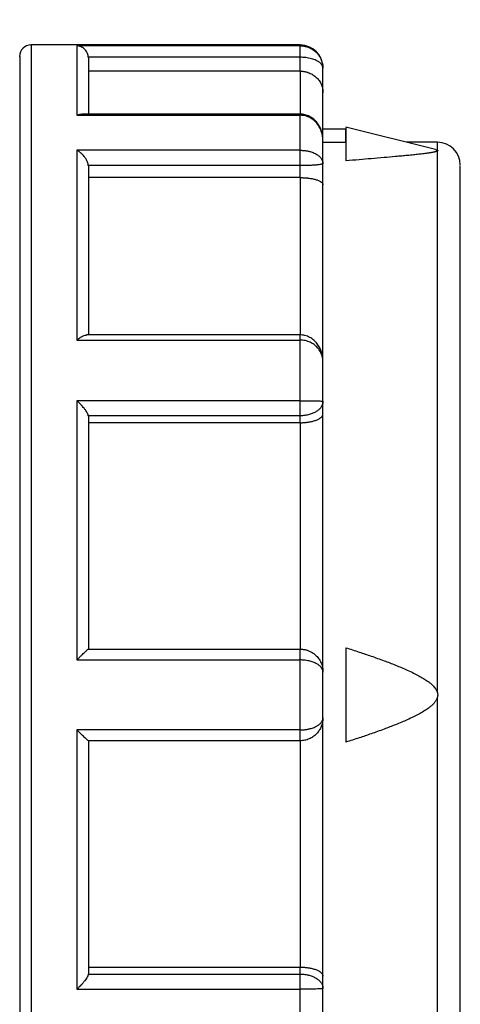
# Model space of a CAD drawing. Header units: inches. Extents: x 0 to 44, y 0 to 34.
# Tile 6 of 15: x 22.2 to 23.7, y 19.5 to 22.9. Entities that reach past the tile are written whole.
import ezdxf

# ---------------------------------------------------------------- set-up
doc = ezdxf.new("R2010")
doc.units = ezdxf.units.IN
doc.header["$LTSCALE"] = 4
doc.header["$MEASUREMENT"] = 0
doc.linetypes.add('SLD-Solid', pattern=[0])
doc.layers.add('DIMENSIONS', color=140, linetype='SLD-Solid', lineweight=25)
doc.styles.add('SLDTEXTSTYLE0', font='GOTHIC.TTF', dxfattribs={"width": 0.913})
doc.dimstyles.new('SLDDIMSTYLE2', dxfattribs={"dimtxt": 0.5, "dimasz": 0.6, "dimexe": 0, "dimexo": 0.0625, "dimgap": 0.125, "dimtad": 0, "dimtih": 1, "dimtoh": 1, "dimrnd": 1e-09, "dimzin": 12, "dimdsep": 46, "dimtxsty": 'SLDTEXTSTYLE0', "dimsah": 1, "dimcen": 0.09, "dimadec": 0, "dimazin": 3, "dimtfac": 1, "dimtofl": 0, "dimtmove": 0, "dimatfit": 3, "dimfxl": 0, "dimfrac": 2, "dimtolj": 1, "dimtzin": 12, "dimarcsym": 0})

# ---------------------------------------------------------------- blocks, each defined once
blk = doc.blocks.new('_D_5')
at = {"layer": 'DIMENSIONS'}
for p, q in [((22.1919, 22.957), (22.1919, 25.8522)), ((30.4596, 22.1312), (30.4596, 25.8522)), ((22.1919, 25.3522), (24.9036, 25.3522)), ((25.4945, 25.3484), (25.3421, 25.3484)), ((25.3421, 25.3484), (25.3421, 24.5547)), ((27.157, 25.3484), (27.3093, 25.3484)), ((27.3093, 25.3484), (27.3093, 24.5547)), ((30.4596, 25.3522), (27.7478, 25.3522)), ((25.3421, 24.5547), (25.4945, 24.5547)), ((27.3093, 24.5547), (27.157, 24.5547))]:
    blk.add_line(p, q, dxfattribs=at)
for points in [[(22.1919, 25.3522), (22.7919, 25.2322), (22.7919, 25.4722)], [(30.4596, 25.3522), (29.8596, 25.4722), (29.8596, 25.2322)]]:
    blk.add_solid(points, dxfattribs=at)
at = {"layer": 'DIMENSIONS', "char_height": 0.5, "attachment_point": 1, "style": 'SLDTEXTSTYLE0'}
for s, insert in [('8.27', (25.6792, 26.0887)), ('210.0', (25.4945, 25.1933))]:
    blk.add_mtext(s, dxfattribs=dict(at, insert=insert))

msp = doc.modelspace()

# ---------------------------------------------------------------- linework, layer by layer
for p, q in [((23.1564, 22.7964), (22.2312, 22.7964)), ((23.1564, 22.7932), (22.3887, 22.7932)), ((22.428, 22.7539), (22.4281, 22.7514)), ((23.1564, 22.7539), (22.428, 22.7539)), ((23.1564, 22.7061), (23.1564, 22.7539)), ((23.2352, 22.6317), (23.2352, 22.7162)), ((23.1564, 22.7061), (22.4281, 22.7061)), ((22.3887, 22.5544), (23.1564, 22.5544)), ((23.1564, 22.5586), (22.4061, 22.5586)), ((23.3139, 22.5065), (23.2352, 22.5065)), ((23.6226, 22.4365), (23.3137, 22.5135)), ((23.3139, 22.4612), (23.2352, 22.4612)), ((23.6289, 22.4618), (23.5212, 22.4618)), ((23.1564, 22.4342), (22.3887, 22.4342)), ((22.428, 22.3815), (22.4281, 22.3793)), ((23.1564, 22.3815), (22.428, 22.3815)), ((23.1564, 22.3401), (23.1564, 22.3815)), ((23.2352, 22.315), (23.2352, 22.3883)), ((23.1564, 22.3401), (22.4281, 22.3401)), ((23.1564, 21.7997), (22.4212, 21.7997)), ((22.3887, 21.7818), (23.1564, 21.7818)), ((23.1564, 21.5735), (22.3887, 21.5735)), ((23.2352, 21.5287), (23.2352, 21.571)), ((22.428, 21.5216), (22.4281, 21.5204)), ((23.1564, 21.5216), (22.428, 21.5216)), ((23.1564, 21.4978), (22.4281, 21.4978)), ((23.1564, 21.4978), (23.1564, 21.5216)), ((22.428, 20.7196), (23.1564, 20.7196)), ((22.4281, 20.7196), (22.428, 20.7196)), ((22.3887, 20.6824), (23.1564, 20.6824)), ((23.1564, 20.4419), (22.3887, 20.4419)), ((23.1564, 20.4047), (22.428, 20.4047)), ((22.428, 20.4047), (22.4281, 20.4047)), ((22.428, 19.6027), (23.1564, 19.6027)), ((22.4281, 19.6265), (23.1564, 19.6265)), ((23.1564, 19.6027), (23.1564, 19.6265)), ((23.2352, 19.5533), (23.2352, 19.5956)), ((22.3887, 19.5508), (23.1564, 19.5508))]:
    msp.add_line(p, q)
for centre, radius, start, end in [((22.2312, 22.757), 0.0394, 90, 180), ((23.1564, 22.7177), 0.0787, 0, 90), ((23.6289, 22.383), 0.0787, 360, 90)]:
    msp.add_arc(centre, radius, start, end)
for points, knots in [([(22.2312, 22.7945), (22.2312, 22.7951), (22.2312, 22.8002), (22.2312, 22.779), (22.2312, 22.729), (22.2312, 22.6445), (22.2312, 22.5308), (22.2312, 22.3884), (22.2312, 22.2197), (22.2312, 22.0271), (22.2312, 21.8133), (22.2312, 21.5814), (22.2312, 21.3348), (22.2312, 21.0771), (22.2312, 20.8119), (22.2312, 20.5431), (22.2312, 20.2746), (22.2312, 20.0103), (22.2312, 19.7539), (22.2312, 19.5092), (22.2312, 19.2797), (22.2312, 19.0687), (22.2312, 18.8793), (22.2312, 18.7141), (22.2312, 18.5758), (22.2312, 18.4659), (22.2312, 18.3869), (22.2312, 18.3371), (22.2312, 18.331), (22.2312, 18.328)], [0, 0, 0, 0, 0.0051317, 0.0434063, 0.0816808, 0.1199553, 0.1582299, 0.1965044, 0.234779, 0.2730535, 0.3113281, 0.3496026, 0.3878772, 0.4261517, 0.4644263, 0.5027008, 0.5409753, 0.5792499, 0.6175244, 0.655799, 0.6940735, 0.7323481, 0.7706226, 0.8088972, 0.8471717, 0.8854463, 0.9237208, 0.9619953, 1, 1, 1, 1]), ([(22.3887, 22.7932), (22.3887, 22.7848), (22.3887, 22.7604), (22.3887, 22.6802), (22.3887, 22.6245), (22.3887, 22.5544)], [0, 0, 0, 0, 0.5, 0.5, 1, 1, 1, 1]), ([(22.428, 22.7539), (22.4279, 22.755), (22.4277, 22.7573), (22.427, 22.7607), (22.4261, 22.7641), (22.4248, 22.7674), (22.4226, 22.772), (22.419, 22.7775), (22.4138, 22.7829), (22.4079, 22.7873), (22.4021, 22.7902), (22.3956, 22.7924), (22.3912, 22.7929), (22.3887, 22.7932)], [0, 0, 0, 0, 0.046821, 0.094728, 0.144044, 0.195065, 0.248066, 0.365087, 0.497448, 0.613639, 0.748329, 0.852565, 1, 1, 1, 1]), ([(23.1564, 22.7539), (23.1564, 22.7638), (23.1564, 22.7737), (23.1564, 22.7882), (23.1564, 22.7926), (23.1564, 22.7932)], [0, 0, 0, 0, 0.5, 0.5, 1, 1, 1, 1]), ([(23.1564, 22.7932), (23.1581, 22.7931), (23.1615, 22.7931), (23.1666, 22.7926), (23.1716, 22.7918), (23.1767, 22.7907), (23.1816, 22.7892), (23.1866, 22.7874), (23.1945, 22.7839), (23.2052, 22.7774), (23.2162, 22.7671), (23.2249, 22.7551), (23.23, 22.7445), (23.233, 22.7347), (23.2348, 22.7261), (23.235, 22.7197), (23.2352, 22.7162)], [0, 0, 0, 0, 0.038682, 0.077698, 0.117086, 0.156882, 0.197123, 0.237842, 0.279072, 0.402116, 0.53458, 0.646973, 0.771748, 0.834056, 0.910152, 1, 1, 1, 1]), ([(22.1919, 22.7552), (22.1919, 22.7558), (22.1919, 22.7608), (22.1919, 22.74), (22.1919, 22.6908), (22.1919, 22.6078), (22.1919, 22.4961), (22.1919, 22.3562), (22.1919, 22.1905), (22.1919, 22.0012), (22.1919, 21.7912), (22.1919, 21.5634), (22.1919, 21.3212), (22.1919, 21.068), (22.1919, 20.8075), (22.1919, 20.5435), (22.1919, 20.2797), (22.1919, 20.02), (22.1919, 19.7681), (22.1919, 19.5277), (22.1919, 19.3023), (22.1919, 19.095), (22.1919, 18.9089), (22.1919, 18.7467), (22.1919, 18.6108), (22.1919, 18.5028), (22.1919, 18.4252), (22.1919, 18.3763), (22.1919, 18.3703), (22.1919, 18.3674)], [0, 0, 0, 0, 0.005132, 0.043406, 0.081681, 0.119955, 0.15823, 0.196504, 0.234779, 0.273054, 0.311328, 0.349603, 0.387877, 0.426152, 0.464426, 0.502701, 0.540975, 0.57925, 0.617524, 0.655799, 0.694074, 0.732348, 0.770623, 0.808897, 0.847172, 0.885446, 0.923721, 0.961995, 1, 1, 1, 1]), ([(22.4281, 22.7514), (22.4281, 22.7445), (22.4281, 22.7308), (22.4281, 22.6848), (22.4281, 22.6289), (22.4281, 22.5795), (22.4281, 22.5586)], [0, 0, 0, 0, 0.267828, 0.535656, 0.803484, 1, 1, 1, 1]), ([(23.2352, 22.7162), (23.2351, 22.7171), (23.2351, 22.7188), (23.2345, 22.7213), (23.2337, 22.7235), (23.2328, 22.7255), (23.2318, 22.7273), (23.2294, 22.7307), (23.2249, 22.7353), (23.2181, 22.7398), (23.2112, 22.7434), (23.2043, 22.7463), (23.1954, 22.749), (23.186, 22.7512), (23.1763, 22.7527), (23.1664, 22.7537), (23.1597, 22.7538), (23.1564, 22.7539)], [0, 0, 0, 0, 0.0474757, 0.0911841, 0.1311251, 0.167299, 0.1997063, 0.2283476, 0.353337, 0.4653557, 0.5165612, 0.6028512, 0.6865576, 0.7678888, 0.8470722, 0.9243543, 1, 1, 1, 1]), ([(23.1564, 22.7061), (23.158, 22.7061), (23.161, 22.7061), (23.1656, 22.7057), (23.1702, 22.705), (23.1747, 22.7042), (23.1792, 22.703), (23.1836, 22.7017), (23.1911, 22.6989), (23.2013, 22.6935), (23.2128, 22.6846), (23.2228, 22.6731), (23.2289, 22.662), (23.2325, 22.6516), (23.2347, 22.6423), (23.235, 22.6354), (23.2352, 22.6317)], [0, 0, 0, 0, 0.0309398, 0.0620859, 0.0935277, 0.1253522, 0.1576434, 0.1904816, 0.2239433, 0.3310223, 0.4491159, 0.5766454, 0.7241874, 0.7982894, 0.8902234, 1, 1, 1, 1]), ([(23.1564, 22.7061), (23.1564, 22.6994), (23.1564, 22.686), (23.1564, 22.6406), (23.1564, 22.5982), (23.1564, 22.5649), (23.1564, 22.5586)], [0, 0, 0, 0, 0.309403, 0.618807, 0.92821, 1, 1, 1, 1]), ([(23.2352, 22.4752), (23.2352, 22.4803), (23.2352, 22.518), (23.2352, 22.5651), (23.2352, 22.6157), (23.2352, 22.6263), (23.2352, 22.6317)], [0, 0, 0, 0, 0.049319, 0.366213, 0.683106, 1, 1, 1, 1]), ([(22.3887, 22.5544), (22.3931, 22.5562), (22.3991, 22.5588), (22.4046, 22.5582), (22.4061, 22.5581)], [0, 0, 0, 0, 0.7222504, 1, 1, 1, 1]), ([(23.2352, 22.467), (23.2343, 22.4779), (23.2325, 22.4995), (23.2192, 22.5246), (23.2039, 22.5411), (23.1896, 22.5509), (23.1734, 22.5573), (23.162, 22.5581), (23.1564, 22.5586)], [0, 0, 0, 0, 0.249417, 0.493316, 0.619058, 0.747231, 0.876542, 1, 1, 1, 1]), ([(23.1564, 22.5544), (23.1564, 22.5565), (23.1564, 22.5591), (23.1564, 22.5583), (23.1564, 22.5581)], [0, 0, 0, 0, 0.808049, 1, 1, 1, 1]), ([(23.2352, 22.467), (23.2351, 22.469), (23.2351, 22.473), (23.2345, 22.4786), (23.2338, 22.4838), (23.2328, 22.4884), (23.2318, 22.4925), (23.2295, 22.5003), (23.225, 22.511), (23.2163, 22.5246), (23.2052, 22.5364), (23.1934, 22.5445), (23.183, 22.5495), (23.1743, 22.5523), (23.1654, 22.5541), (23.1594, 22.5543), (23.1564, 22.5544)], [0, 0, 0, 0, 0.047036, 0.090476, 0.130315, 0.166548, 0.199171, 0.228182, 0.352856, 0.465198, 0.597671, 0.72117, 0.792481, 0.862596, 0.931704, 1, 1, 1, 1]), ([(23.3139, 22.5123), (23.3139, 22.5121), (23.3139, 22.5119), (23.3139, 22.4981), (23.3139, 22.4736), (23.3139, 22.4399), (23.3139, 22.4119), (23.3139, 22.3978)], [0, 0, 0, 0, 0.152451, 0.364338, 0.576225, 0.788113, 1, 1, 1, 1]), ([(23.3139, 22.4612), (23.3139, 22.4672), (23.3139, 22.4732), (23.3139, 22.4842), (23.3139, 22.4892), (23.3139, 22.4975), (23.3139, 22.5009), (23.3139, 22.5054), (23.3139, 22.5065), (23.3139, 22.5065)], [0, 0, 0, 0, 0.25, 0.25, 0.5, 0.5, 0.75, 0.75, 1, 1, 1, 1]), ([(23.6289, 22.4342), (23.6289, 22.4433), (23.6289, 22.4595), (23.6289, 22.4599), (23.6289, 22.4601)], [0, 0, 0, 0, 0.569118, 1, 1, 1, 1]), ([(22.3887, 22.4342), (22.3887, 22.3496), (22.3887, 22.2515), (22.3887, 22.0325), (22.3887, 21.9115), (22.3887, 21.7818)], [0, 0, 0, 0, 0.5, 0.5, 1, 1, 1, 1]), ([(22.428, 22.3815), (22.4279, 22.3825), (22.4277, 22.3845), (22.427, 22.3877), (22.4261, 22.391), (22.4248, 22.3944), (22.4226, 22.3993), (22.419, 22.4058), (22.4138, 22.4129), (22.4079, 22.4196), (22.402, 22.425), (22.3956, 22.4301), (22.3912, 22.4326), (22.3887, 22.4342)], [0, 0, 0, 0, 0.046797, 0.094677, 0.14396, 0.194946, 0.247907, 0.364996, 0.497466, 0.613756, 0.748662, 0.852774, 1, 1, 1, 1]), ([(23.1564, 22.3815), (23.1564, 22.3901), (23.1564, 22.4006), (23.1564, 22.42), (23.1564, 22.4287), (23.1564, 22.4342)], [0, 0, 0, 0, 0.5, 0.5, 1, 1, 1, 1]), ([(23.1564, 22.4342), (23.1581, 22.4341), (23.1615, 22.4341), (23.1666, 22.4338), (23.1717, 22.4333), (23.1767, 22.4327), (23.1817, 22.4318), (23.1866, 22.4307), (23.1945, 22.4287), (23.2052, 22.4248), (23.2163, 22.4187), (23.225, 22.4115), (23.23, 22.4052), (23.233, 22.3994), (23.2348, 22.3942), (23.235, 22.3904), (23.2352, 22.3883)], [0, 0, 0, 0, 0.038952, 0.078142, 0.117606, 0.157383, 0.197509, 0.238017, 0.278942, 0.402423, 0.534902, 0.647227, 0.771907, 0.833522, 0.909566, 1, 1, 1, 1]), ([(23.6289, 22.4316), (23.6286, 22.4314), (23.6279, 22.431), (23.6265, 22.4304), (23.6248, 22.4297), (23.6226, 22.4291), (23.6201, 22.4284), (23.6172, 22.4278), (23.6139, 22.4271), (23.6102, 22.4264), (23.6061, 22.4257), (23.6017, 22.425), (23.5938, 22.4239), (23.5815, 22.4222), (23.5648, 22.4203), (23.5458, 22.4182), (23.5261, 22.4163), (23.5054, 22.4143), (23.4787, 22.4118), (23.4437, 22.4087), (23.402, 22.4052), (23.3583, 22.4015), (23.3293, 22.3991), (23.3139, 22.3978)], [0, 0, 0, 0, 0.009972, 0.020342, 0.031203, 0.042633, 0.054702, 0.067467, 0.080979, 0.095277, 0.110398, 0.126371, 0.143221, 0.193388, 0.248915, 0.30508, 0.371368, 0.430638, 0.494535, 0.612964, 0.744623, 0.86487, 1, 1, 1, 1]), ([(23.6226, 22.4364), (23.6238, 22.4361), (23.6266, 22.4354), (23.628, 22.4346), (23.6289, 22.4342)], [0, 0, 0, 0, 0.417815, 1, 1, 1, 1]), ([(23.6289, 22.4342), (23.6291, 22.4339), (23.6296, 22.4335), (23.6298, 22.4329), (23.6296, 22.4323), (23.6291, 22.4318), (23.6289, 22.4316)], [0, 0, 0, 0, 0.251657, 0.5, 0.748343, 1, 1, 1, 1]), ([(23.6289, 20.5695), (23.6289, 20.6794), (23.6289, 20.7892), (23.6289, 21.0056), (23.6289, 21.1121), (23.6289, 21.3185), (23.6289, 21.4184), (23.6289, 21.6087), (23.6289, 21.699), (23.6289, 21.8674), (23.6289, 21.9454), (23.6289, 22.0869), (23.6289, 22.1503), (23.6289, 22.2606), (23.6289, 22.3074), (23.6289, 22.3832), (23.6289, 22.4121), (23.6289, 22.4316)], [0, 0, 0, 0, 0.125, 0.125, 0.25, 0.25, 0.375, 0.375, 0.5, 0.5, 0.625, 0.625, 0.75, 0.75, 0.875, 0.875, 1, 1, 1, 1]), ([(22.4281, 22.3793), (22.4281, 22.3388), (22.4281, 22.2577), (22.4281, 22.1162), (22.4281, 21.9647), (22.4281, 21.8539), (22.4281, 21.7997)], [0, 0, 0, 0, 0.252464, 0.504929, 0.757393, 1, 1, 1, 1]), ([(23.2352, 22.3883), (23.2351, 22.3881), (23.2351, 22.3878), (23.2345, 22.3874), (23.2337, 22.387), (23.2328, 22.3866), (23.2317, 22.3863), (23.2294, 22.3858), (23.2249, 22.3849), (23.2182, 22.3841), (23.2103, 22.3833), (23.2011, 22.3827), (23.1901, 22.3821), (23.1804, 22.3818), (23.1725, 22.3816), (23.1645, 22.3815), (23.1591, 22.3815), (23.1564, 22.3815)], [0, 0, 0, 0, 0.0478665, 0.0917997, 0.1317997, 0.1678666, 0.2000008, 0.228203, 0.3531594, 0.465067, 0.5165951, 0.6364965, 0.7491517, 0.8131809, 0.8762406, 0.9384666, 1, 1, 1, 1]), ([(23.7076, 19.4329), (23.7076, 19.4813), (23.7076, 19.578), (23.7076, 19.7359), (23.7076, 19.9011), (23.7076, 20.0731), (23.7076, 20.2498), (23.7076, 20.4297), (23.7076, 20.6108), (23.7076, 20.7915), (23.7076, 20.9698), (23.7076, 21.1442), (23.7076, 21.3128), (23.7076, 21.4741), (23.7076, 21.6263), (23.7076, 21.768), (23.7076, 21.8978), (23.7076, 22.0144), (23.7076, 22.1167), (23.7076, 22.2037), (23.7076, 22.2744), (23.7076, 22.3285), (23.7076, 22.3642), (23.7076, 22.3822), (23.7076, 22.3811), (23.7076, 22.3808)], [0, 0, 0, 0, 0.044371, 0.088741, 0.133112, 0.177482, 0.221853, 0.266223, 0.310594, 0.354964, 0.399335, 0.443705, 0.488076, 0.532446, 0.576817, 0.621187, 0.665558, 0.709928, 0.754299, 0.79867, 0.84304, 0.887411, 0.931781, 0.976152, 1, 1, 1, 1]), ([(23.1564, 22.3401), (23.158, 22.3401), (23.161, 22.3401), (23.1656, 22.34), (23.1702, 22.3398), (23.1747, 22.3395), (23.1792, 22.3391), (23.1836, 22.3387), (23.1911, 22.3378), (23.2013, 22.336), (23.2128, 22.333), (23.2228, 22.3292), (23.2289, 22.3254), (23.2325, 22.3219), (23.2347, 22.3187), (23.235, 22.3163), (23.2352, 22.315)], [0, 0, 0, 0, 0.0309398, 0.0620859, 0.0935277, 0.1253522, 0.1576434, 0.1904816, 0.2239433, 0.3310223, 0.4491159, 0.5766454, 0.7241874, 0.7982894, 0.8902234, 1, 1, 1, 1]), ([(23.1564, 22.3401), (23.1564, 22.3007), (23.1564, 22.2218), (23.1564, 22.0841), (23.1564, 21.9442), (23.1564, 21.8446), (23.1564, 21.7997)], [0, 0, 0, 0, 0.261775, 0.523549, 0.785324, 1, 1, 1, 1]), ([(23.2352, 21.7156), (23.2352, 21.7624), (23.2352, 21.8731), (23.2352, 22.0291), (23.2352, 22.1854), (23.2352, 22.2718), (23.2352, 22.315)], [0, 0, 0, 0, 0.196256, 0.464171, 0.732085, 1, 1, 1, 1]), ([(22.3887, 21.7818), (22.393, 21.7852), (22.4016, 21.7919), (22.4132, 21.7985), (22.4187, 21.799), (22.4212, 21.7992)], [0, 0, 0, 0, 0.360369, 0.719347, 1, 1, 1, 1]), ([(23.2352, 21.7074), (23.2342, 21.7184), (23.2323, 21.7401), (23.2193, 21.7655), (23.204, 21.782), (23.1896, 21.7917), (23.1735, 21.7982), (23.162, 21.7992), (23.1564, 21.7996)], [0, 0, 0, 0, 0.249082, 0.494007, 0.619033, 0.746133, 0.875837, 1, 1, 1, 1]), ([(23.1564, 21.7818), (23.1564, 21.7856), (23.1564, 21.7932), (23.1564, 21.7992), (23.1564, 21.799), (23.1564, 21.799)], [0, 0, 0, 0, 0.381676, 0.763352, 1, 1, 1, 1]), ([(23.2352, 21.7074), (23.2351, 21.7091), (23.2351, 21.7124), (23.2345, 21.7172), (23.2338, 21.7215), (23.2328, 21.7255), (23.2318, 21.729), (23.2295, 21.7356), (23.2249, 21.7448), (23.2162, 21.7564), (23.2052, 21.7664), (23.1934, 21.7734), (23.183, 21.7776), (23.1742, 21.78), (23.1653, 21.7815), (23.1594, 21.7817), (23.1564, 21.7818)], [0, 0, 0, 0, 0.046661, 0.089886, 0.12967, 0.16601, 0.198901, 0.228341, 0.35311, 0.465521, 0.597976, 0.721038, 0.792823, 0.86312, 0.932113, 1, 1, 1, 1]), ([(22.3887, 21.5735), (22.3887, 21.4354), (22.3887, 21.29), (22.3887, 20.9908), (22.3887, 20.837), (22.3887, 20.6824)], [0, 0, 0, 0, 0.5, 0.5, 1, 1, 1, 1]), ([(22.428, 21.5216), (22.4279, 21.5222), (22.4277, 21.5234), (22.427, 21.5255), (22.4261, 21.5279), (22.4248, 21.5305), (22.4226, 21.5344), (22.419, 21.5401), (22.4138, 21.547), (22.4078, 21.5542), (22.402, 21.5606), (22.3955, 21.5672), (22.3912, 21.5712), (22.3887, 21.5735)], [0, 0, 0, 0, 0.0469026, 0.0948935, 0.1442965, 0.1954117, 0.2485125, 0.3656802, 0.4982208, 0.6143748, 0.7490285, 0.8529933, 1, 1, 1, 1]), ([(23.1564, 21.5735), (23.1581, 21.5735), (23.1615, 21.5735), (23.1666, 21.5735), (23.1717, 21.5735), (23.1767, 21.5735), (23.1817, 21.5734), (23.1866, 21.5734), (23.1945, 21.5733), (23.2052, 21.5731), (23.2163, 21.5728), (23.225, 21.5725), (23.23, 21.5721), (23.233, 21.5718), (23.2348, 21.5714), (23.235, 21.5711), (23.2352, 21.571)], [0, 0, 0, 0, 0.038948, 0.078135, 0.117598, 0.157375, 0.197502, 0.238012, 0.27894, 0.402417, 0.534906, 0.647228, 0.771914, 0.833506, 0.909547, 1, 1, 1, 1]), ([(23.1564, 21.5216), (23.1564, 21.5266), (23.1564, 21.535), (23.1564, 21.554), (23.1564, 21.5647), (23.1564, 21.5735)], [0, 0, 0, 0, 0.5, 0.5, 1, 1, 1, 1]), ([(23.2352, 21.571), (23.2351, 21.5698), (23.2351, 21.5676), (23.2345, 21.5644), (23.2337, 21.5614), (23.2328, 21.5588), (23.2317, 21.5566), (23.2294, 21.5522), (23.2249, 21.5462), (23.2182, 21.5402), (23.2103, 21.5348), (23.2011, 21.53), (23.1901, 21.5262), (23.1804, 21.5239), (23.1725, 21.5226), (23.1645, 21.5218), (23.1591, 21.5217), (23.1564, 21.5216)], [0, 0, 0, 0, 0.047876, 0.0918144, 0.1318153, 0.1678789, 0.2000056, 0.2281961, 0.3531563, 0.4650622, 0.516595, 0.6365052, 0.7491538, 0.8131904, 0.8762523, 0.9384751, 1, 1, 1, 1]), ([(23.1564, 21.4978), (23.158, 21.4978), (23.161, 21.4978), (23.1656, 21.498), (23.1702, 21.4982), (23.1747, 21.4986), (23.1792, 21.4991), (23.1836, 21.4997), (23.1911, 21.5009), (23.2013, 21.5031), (23.2128, 21.507), (23.2228, 21.5118), (23.2289, 21.5164), (23.2325, 21.5206), (23.2347, 21.5244), (23.235, 21.5272), (23.2352, 21.5287)], [0, 0, 0, 0, 0.0309398, 0.0620859, 0.0935277, 0.1253522, 0.1576434, 0.1904816, 0.2239433, 0.3310223, 0.4491159, 0.5766454, 0.7241874, 0.7982894, 0.8902234, 1, 1, 1, 1]), ([(23.2352, 20.6409), (23.2352, 20.7953), (23.2352, 20.949), (23.2352, 21.2474), (23.2352, 21.3921), (23.2352, 21.5287)], [0, 0, 0, 0, 0.5, 0.5, 1, 1, 1, 1]), ([(22.4281, 21.5204), (22.4281, 21.5114), (22.4281, 21.4935), (22.4281, 21.4664), (22.4281, 21.4391), (22.4281, 21.4118), (22.4281, 21.3843), (22.4281, 21.3566), (22.4281, 21.3288), (22.4281, 21.3009), (22.4281, 21.2728), (22.4281, 21.2445), (22.4281, 21.2162), (22.4281, 21.1877), (22.4281, 21.159), (22.4281, 21.1207), (22.4281, 21.0725), (22.4281, 21.0143), (22.4281, 20.9559), (22.4281, 20.8973), (22.4281, 20.8383), (22.4281, 20.7791), (22.4281, 20.7395), (22.4281, 20.7196)], [0, 0, 0, 0, 0.035799, 0.071558, 0.107285, 0.142985, 0.178666, 0.214335, 0.249996, 0.285658, 0.321327, 0.35701, 0.392712, 0.428441, 0.464204, 0.500006, 0.571562, 0.642988, 0.714335, 0.785658, 0.857007, 0.928437, 1, 1, 1, 1]), ([(23.1564, 21.4978), (23.1564, 21.3762), (23.1564, 21.249), (23.1564, 20.9881), (23.1564, 20.8543), (23.1564, 20.7196)], [0, 0, 0, 0, 0.5, 0.5, 1, 1, 1, 1]), ([(22.3887, 20.6824), (22.3901, 20.6837), (22.3926, 20.6863), (22.3961, 20.6897), (22.399, 20.6926), (22.403, 20.6966), (22.4078, 20.7014), (22.4138, 20.7071), (22.419, 20.712), (22.423, 20.7157), (22.4257, 20.718), (22.4274, 20.7194), (22.4278, 20.7195), (22.428, 20.7196)], [0, 0, 0, 0, 0.0789304, 0.1470942, 0.2044904, 0.2511228, 0.3857666, 0.5019604, 0.6344905, 0.7516984, 0.8390058, 0.9213102, 1, 1, 1, 1]), ([(23.1564, 20.6824), (23.1564, 20.6923), (23.1564, 20.702), (23.1564, 20.7157), (23.1564, 20.7196), (23.1564, 20.7196)], [0, 0, 0, 0, 0.5, 0.5, 1, 1, 1, 1]), ([(23.1564, 20.7196), (23.1582, 20.7196), (23.1618, 20.7195), (23.1672, 20.7189), (23.1726, 20.718), (23.178, 20.7167), (23.1833, 20.715), (23.1885, 20.7129), (23.1936, 20.7104), (23.1985, 20.7075), (23.2033, 20.7042), (23.2079, 20.7006), (23.2145, 20.6944), (23.2226, 20.6845), (23.2288, 20.6727), (23.2325, 20.6618), (23.2347, 20.6521), (23.235, 20.6448), (23.2352, 20.6409)], [0, 0, 0, 0, 0.041097, 0.082644, 0.1246857, 0.1672657, 0.2104257, 0.2542058, 0.2986445, 0.3437784, 0.3896428, 0.4362709, 0.4836946, 0.6085579, 0.748005, 0.8150645, 0.8990639, 1, 1, 1, 1]), ([(23.3139, 20.7246), (23.3139, 20.7066), (23.3139, 20.6822), (23.3139, 20.6258), (23.3139, 20.594), (23.3139, 20.5303), (23.3139, 20.4985), (23.3139, 20.4421), (23.3139, 20.4177), (23.3139, 20.3997)], [0, 0, 0, 0, 0.25, 0.25, 0.5, 0.5, 0.75, 0.75, 1, 1, 1, 1]), ([(23.3139, 20.7246), (23.3293, 20.7196), (23.3583, 20.7103), (23.402, 20.6954), (23.4437, 20.6805), (23.4853, 20.6646), (23.5192, 20.6504), (23.5458, 20.638), (23.5643, 20.6287), (23.5804, 20.6195), (23.593, 20.6113), (23.6026, 20.6041), (23.6095, 20.5983), (23.6155, 20.5924), (23.6204, 20.5867), (23.6243, 20.5809), (23.6272, 20.5753), (23.6283, 20.5713), (23.6289, 20.5695)], [0, 0, 0, 0, 0.13513, 0.25539, 0.387046, 0.505492, 0.628659, 0.694939, 0.751119, 0.80243, 0.849599, 0.877231, 0.902541, 0.925648, 0.946707, 0.965926, 0.983574, 1, 1, 1, 1]), ([(23.2352, 20.6409), (23.2351, 20.6418), (23.2351, 20.6437), (23.2345, 20.6463), (23.2338, 20.6487), (23.2328, 20.6509), (23.2318, 20.6529), (23.2295, 20.6565), (23.2249, 20.6616), (23.2162, 20.6681), (23.2052, 20.6737), (23.1934, 20.6776), (23.183, 20.68), (23.1742, 20.6814), (23.1653, 20.6822), (23.1594, 20.6823), (23.1564, 20.6824)], [0, 0, 0, 0, 0.046661, 0.089886, 0.129671, 0.166011, 0.198902, 0.228342, 0.353111, 0.465522, 0.597977, 0.721039, 0.792823, 0.86312, 0.932113, 1, 1, 1, 1]), ([(23.6289, 20.5548), (23.6286, 20.5537), (23.6279, 20.5513), (23.6265, 20.5479), (23.6248, 20.5444), (23.6226, 20.5409), (23.6201, 20.5374), (23.6172, 20.5338), (23.6139, 20.5303), (23.6102, 20.5267), (23.6061, 20.5231), (23.6017, 20.5195), (23.5938, 20.5136), (23.5815, 20.5055), (23.5648, 20.4959), (23.5458, 20.4863), (23.5261, 20.4771), (23.5054, 20.4681), (23.4787, 20.4572), (23.4437, 20.4438), (23.402, 20.4289), (23.3583, 20.414), (23.3293, 20.4047), (23.3139, 20.3997)], [0, 0, 0, 0, 0.009972, 0.020342, 0.031203, 0.042633, 0.054702, 0.067467, 0.080979, 0.095277, 0.110398, 0.126371, 0.143221, 0.193388, 0.248915, 0.30508, 0.371368, 0.430638, 0.494535, 0.612964, 0.744623, 0.86487, 1, 1, 1, 1]), ([(23.6289, 20.5695), (23.6291, 20.5682), (23.6296, 20.5658), (23.6298, 20.5622), (23.6296, 20.5585), (23.6291, 20.5561), (23.6289, 20.5548)], [0, 0, 0, 0, 0.251657, 0.5, 0.748343, 1, 1, 1, 1]), ([(23.6289, 19.421), (23.6289, 19.5021), (23.6289, 19.5881), (23.6289, 19.7675), (23.6289, 19.8611), (23.6289, 20.0533), (23.6289, 20.152), (23.6289, 20.3521), (23.6289, 20.4534), (23.6289, 20.5548)], [0, 0, 0, 0, 0.25, 0.25, 0.5, 0.5, 0.75, 0.75, 1, 1, 1, 1]), ([(23.1564, 20.4419), (23.1581, 20.4419), (23.1615, 20.442), (23.1666, 20.4423), (23.1717, 20.4427), (23.1767, 20.4433), (23.1817, 20.4441), (23.1866, 20.4451), (23.1945, 20.447), (23.2052, 20.4506), (23.2163, 20.4562), (23.225, 20.4627), (23.23, 20.4684), (23.233, 20.4736), (23.2348, 20.4782), (23.235, 20.4816), (23.2352, 20.4834)], [0, 0, 0, 0, 0.0389488, 0.0781359, 0.1175994, 0.1573761, 0.1975019, 0.2380116, 0.2789385, 0.4024148, 0.5349037, 0.6472256, 0.7719121, 0.8335069, 0.909549, 1, 1, 1, 1]), ([(23.2352, 20.4834), (23.2351, 20.4815), (23.2351, 20.4779), (23.2345, 20.4728), (23.2337, 20.4681), (23.2328, 20.464), (23.2317, 20.4603), (23.2294, 20.4534), (23.2249, 20.4437), (23.2182, 20.4342), (23.2103, 20.4256), (23.2011, 20.418), (23.1901, 20.4119), (23.1804, 20.4083), (23.1725, 20.4062), (23.1645, 20.4049), (23.1591, 20.4047), (23.1564, 20.4047)], [0, 0, 0, 0, 0.047875, 0.091813, 0.131814, 0.167878, 0.200006, 0.228198, 0.353159, 0.465065, 0.516595, 0.636506, 0.749155, 0.81319, 0.876251, 0.938474, 1, 1, 1, 1]), ([(23.2352, 19.5956), (23.2352, 19.7322), (23.2352, 19.8769), (23.2352, 20.1753), (23.2352, 20.329), (23.2352, 20.4834)], [0, 0, 0, 0, 0.5, 0.5, 1, 1, 1, 1]), ([(22.3887, 20.4419), (22.3887, 20.2873), (22.3887, 20.1335), (22.3887, 19.8343), (22.3887, 19.6889), (22.3887, 19.5508)], [0, 0, 0, 0, 0.5, 0.5, 1, 1, 1, 1]), ([(22.428, 20.4047), (22.4279, 20.4047), (22.4277, 20.4048), (22.427, 20.4052), (22.4261, 20.406), (22.4248, 20.407), (22.4226, 20.4089), (22.419, 20.4123), (22.4138, 20.4172), (22.4079, 20.4229), (22.4021, 20.4286), (22.3956, 20.4351), (22.3912, 20.4394), (22.3887, 20.4419)], [0, 0, 0, 0, 0.046821, 0.094728, 0.144044, 0.195065, 0.248066, 0.365087, 0.497448, 0.613639, 0.748329, 0.852565, 1, 1, 1, 1]), ([(23.1564, 20.4047), (23.1564, 20.4047), (23.1564, 20.4086), (23.1564, 20.4223), (23.1564, 20.432), (23.1564, 20.4419)], [0, 0, 0, 0, 0.5, 0.5, 1, 1, 1, 1]), ([(22.4281, 20.4047), (22.4281, 20.3947), (22.4281, 20.3749), (22.4281, 20.3452), (22.4281, 20.3156), (22.4281, 20.286), (22.4281, 20.2565), (22.4281, 20.2271), (22.4281, 20.1977), (22.4281, 20.1684), (22.4281, 20.1392), (22.4281, 20.11), (22.4281, 20.0809), (22.4281, 20.0519), (22.4281, 20.0229), (22.4281, 19.9844), (22.4281, 19.9366), (22.4281, 19.8797), (22.4281, 19.8234), (22.4281, 19.7676), (22.4281, 19.7125), (22.4281, 19.6578), (22.4281, 19.6219), (22.4281, 19.6039)], [0, 0, 0, 0, 0.0357987, 0.0715581, 0.1072848, 0.1429854, 0.1786664, 0.2143346, 0.2499963, 0.2856584, 0.3213273, 0.3570097, 0.3927121, 0.4284413, 0.4642036, 0.5000057, 0.5715622, 0.6429878, 0.7143354, 0.7856576, 0.8570072, 0.9284372, 1, 1, 1, 1]), ([(23.1564, 20.4047), (23.1564, 20.27), (23.1564, 20.1362), (23.1564, 19.8753), (23.1564, 19.7481), (23.1564, 19.6265)], [0, 0, 0, 0, 0.5, 0.5, 1, 1, 1, 1]), ([(22.428, 19.6027), (22.4279, 19.6021), (22.4277, 19.6011), (22.4272, 19.5992), (22.4264, 19.5971), (22.4253, 19.5948), (22.4235, 19.5913), (22.4204, 19.5863), (22.4156, 19.5796), (22.4096, 19.5722), (22.4033, 19.5651), (22.3962, 19.5577), (22.3915, 19.5533), (22.3887, 19.5508)], [0, 0, 0, 0, 0.0426742, 0.0861525, 0.1306786, 0.1764794, 0.2237638, 0.3303007, 0.4488779, 0.5759944, 0.7242785, 0.8383875, 1, 1, 1, 1]), ([(23.1564, 19.6265), (23.1579, 19.6265), (23.1608, 19.6265), (23.1653, 19.6264), (23.1697, 19.6261), (23.174, 19.6258), (23.1784, 19.6253), (23.1826, 19.6248), (23.1868, 19.6241), (23.1945, 19.6227), (23.2052, 19.6201), (23.2162, 19.6159), (23.2249, 19.611), (23.23, 19.6068), (23.233, 19.6028), (23.2348, 19.5994), (23.235, 19.5969), (23.2352, 19.5956)], [0, 0, 0, 0, 0.029796, 0.059778, 0.090025, 0.120616, 0.151625, 0.183124, 0.21518, 0.247857, 0.365934, 0.497341, 0.614856, 0.748405, 0.818907, 0.902798, 1, 1, 1, 1]), ([(23.1564, 19.5508), (23.1564, 19.5596), (23.1564, 19.5703), (23.1564, 19.5893), (23.1564, 19.5977), (23.1564, 19.6027)], [0, 0, 0, 0, 0.5, 0.5, 1, 1, 1, 1]), ([(23.1564, 19.6027), (23.1582, 19.6027), (23.1618, 19.6026), (23.1671, 19.6023), (23.1725, 19.6017), (23.1778, 19.6009), (23.183, 19.5998), (23.1908, 19.5979), (23.2011, 19.5943), (23.2126, 19.5883), (23.2226, 19.5807), (23.2288, 19.5732), (23.2325, 19.5664), (23.2347, 19.5604), (23.235, 19.5558), (23.2352, 19.5533)], [0, 0, 0, 0, 0.040968, 0.082224, 0.123811, 0.165772, 0.208145, 0.250971, 0.363629, 0.483557, 0.608136, 0.747738, 0.814229, 0.898318, 1, 1, 1, 1]), ([(23.2352, 19.5533), (23.2351, 19.5532), (23.2351, 19.5531), (23.2345, 19.5529), (23.2338, 19.5527), (23.2328, 19.5525), (23.2318, 19.5524), (23.2295, 19.5522), (23.225, 19.5518), (23.2163, 19.5515), (23.2052, 19.5512), (23.1934, 19.551), (23.183, 19.5509), (23.1743, 19.5508), (23.1654, 19.5508), (23.1594, 19.5508), (23.1564, 19.5508)], [0, 0, 0, 0, 0.047036, 0.090476, 0.1303147, 0.1665477, 0.1991712, 0.2281821, 0.3528563, 0.4651978, 0.5976713, 0.72117, 0.7924808, 0.8625964, 0.9317037, 1, 1, 1, 1])]:
    msp.add_open_spline(points, degree=3, knots=knots)
for points in [[(23.1564, 22.4342), (23.1564, 22.4779), (23.1564, 22.5181), (23.1564, 22.5544)], [(23.2352, 22.3883), (23.2352, 22.4162), (23.2352, 22.4424), (23.2352, 22.467)], [(23.1564, 21.5735), (23.1564, 21.645), (23.1564, 21.7146), (23.1564, 21.7818)], [(23.2352, 21.571), (23.2352, 21.6174), (23.2352, 21.6629), (23.2352, 21.7074)], [(23.1564, 20.4419), (23.1564, 20.522), (23.1564, 20.6023), (23.1564, 20.6824)], [(23.2352, 20.4834), (23.2352, 20.5359), (23.2352, 20.5884), (23.2352, 20.6409)], [(22.428, 19.6027), (22.4281, 19.6031), (22.4281, 19.6035), (22.4281, 19.6039)], [(23.1564, 19.3425), (23.1564, 19.4097), (23.1564, 19.4793), (23.1564, 19.5508)], [(23.2352, 19.4169), (23.2352, 19.4614), (23.2352, 19.5069), (23.2352, 19.5533)]]:
    msp.add_open_spline(points, degree=3)

# ---------------------------------------------------------------- dimensions: what is measured, and where the dimension line sits
at = {"layer": 'DIMENSIONS'}
dim = msp.add_linear_dim(base=(30.4596, 25.3522), p1=(22.1919, 22.757), p2=(30.4596, 21.9312), angle=0, dimstyle='SLDDIMSTYLE2', dxfattribs=at)
dim.commit()
dim.dimension.update_dxf_attribs({"geometry": '_D_5', "text_midpoint": (26.3257, 25.3522), "dimtype": 160})

doc.saveas('drawing.dxf')
